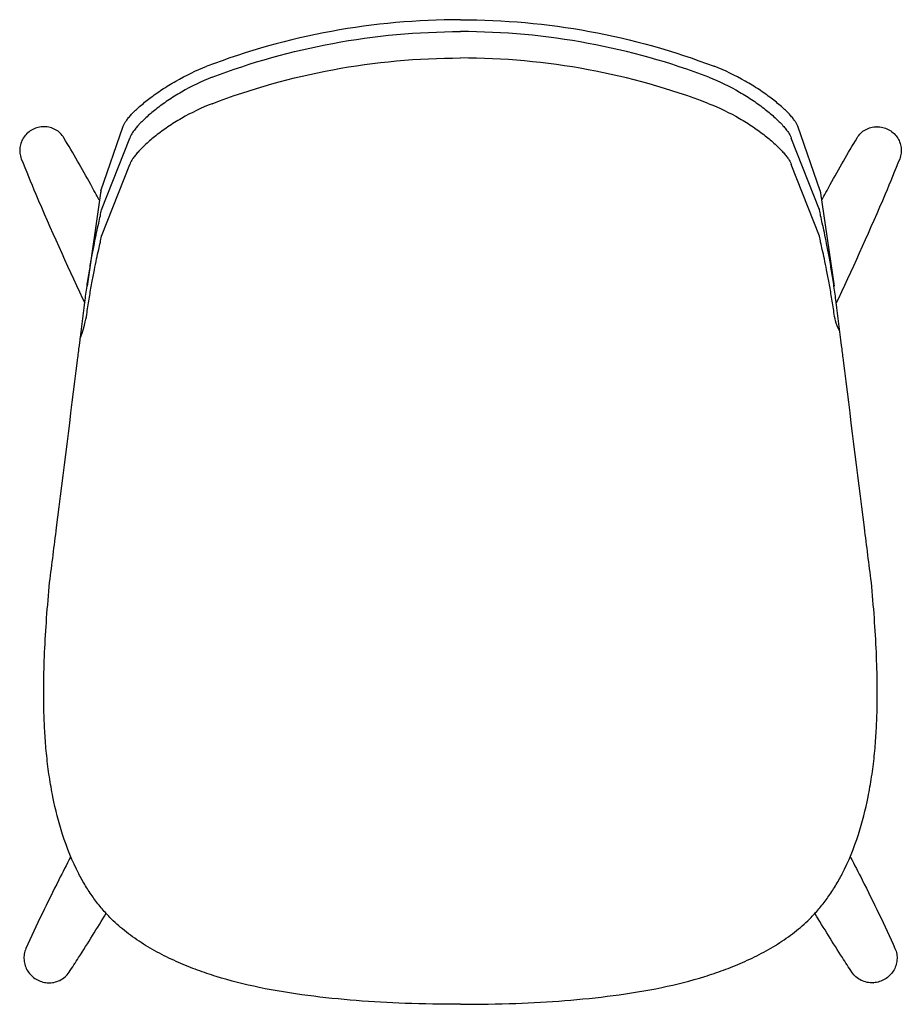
# Model space of a CAD drawing. Header units: millimetres. Extents: x -122 to 354, y -156 to 376.
import ezdxf

# ---------------------------------------------------------------- set-up
doc = ezdxf.new("R2010")
doc.units = ezdxf.units.MM
doc.header["$LTSCALE"] = 16.335
doc.layers.get('0').update_dxf_attribs({"linetype": 'CONTINUOUS'})
doc.layers.add('3_ALL_AXES', color=7, linetype='CONTINUOUS')
doc.layers.add('7_ALL_FEATURES', color=7, linetype='CONTINUOUS')

msp = doc.modelspace()

# ---------------------------------------------------------------- linework, layer by layer
for p, q in [((-78.43, 283.64), (-66.3, 318.53)), ((310.2, 283.64), (298.08, 318.53)), ((-78.11, 273.32), (-62.78, 312.11)), ((309.89, 273.32), (294.56, 312.11)), ((-78.11, 259.07), (-62.78, 297.86)), ((309.89, 259.07), (294.56, 297.86)), ((-78.43, 283.64), (-85.93, 232)), ((310.2, 283.64), (317.71, 232)), ((-88.29, 225.44), (-87.14, 223.05)), ((320.07, 225.44), (318.92, 223.05))]:
    msp.add_line(p, q)
at = {"layer": '3_ALL_AXES', "color": 7, "linetype": 'Continuous'}
for points, knots in [([(-79.27, 278.48), (-80.82, 281.32), (-87.05, 292.66), (-93.47, 303.9), (-98.43, 312.24)], [0, 0, 0, 0, 0.249773, 1, 1, 1, 1]), ([(311.05, 278.48), (312.59, 281.32), (318.82, 292.66), (325.24, 303.9), (330.21, 312.24)], [0, 0, 0, 0, 0.249773, 1, 1, 1, 1]), ([(-121.42, 300.94), (-118.88, 294.53), (-108.45, 269.1), (-97, 244.1), (-88.29, 225.44)], [0, 0, 0, 0, 0.250697, 1, 1, 1, 1]), ([(353.2, 300.94), (350.66, 294.53), (340.22, 269.1), (328.78, 244.1), (320.07, 225.44)], [0, 0, 0, 0, 0.250697, 1, 1, 1, 1]), ([(-94.89, -76.49), (-96.99, -80.53), (-105.32, -96.79), (-113.31, -113.24), (-118.9, -125.77)], [0, 0, 0, 0, 0.249144, 1, 1, 1, 1]), ([(326.67, -76.49), (328.76, -80.53), (337.1, -96.79), (345.08, -113.24), (350.67, -125.77)], [0, 0, 0, 0, 0.249144, 1, 1, 1, 1]), ([(-95.6, -138.58), (-93.86, -135.96), (-87.01, -125.46), (-80.43, -114.78), (-75.6, -106.72)], [0, 0, 0, 0, 0.250448, 1, 1, 1, 1]), ([(327.38, -138.58), (325.64, -135.96), (318.79, -125.46), (312.21, -114.78), (307.38, -106.72)], [0, 0, 0, 0, 0.250448, 1, 1, 1, 1])]:
    msp.add_open_spline(points, degree=3, knots=knots, dxfattribs=at)
at = {"layer": '7_ALL_FEATURES', "color": 7, "linetype": 'Continuous'}
for p, q in [((-98.43, 312.24), (-98.43, 312.24)), ((330.21, 312.24), (330.21, 312.24)), ((-121.42, 300.94), (-121.42, 300.94)), ((353.2, 300.94), (353.2, 300.94)), ((-91.04, 191.91), (-90.99, 192.3)), ((322.82, 191.91), (322.77, 192.3)), ((-118.9, -125.77), (-118.9, -125.77)), ((350.67, -125.77), (350.67, -125.77)), ((-95.6, -138.58), (-95.6, -138.58)), ((327.38, -138.58), (327.38, -138.58))]:
    msp.add_line(p, q, dxfattribs=at)
for centre, radius, start, end in [((-109.16, 305.33), 12.91, 89.218, 90.3087), ((340.94, 305.33), 12.91, 89.6913, 90.782), ((-28.25, 265.43), 50.48, 170.2366, 171.0114), ((260.02, 265.43), 50.48, 8.9886, 9.7634), ((-106.44, -130.94), 13.38, 265.9153, 266.7237), ((338.22, -130.94), 13.38, 273.2763, 274.0847)]:
    msp.add_arc(centre, radius, start, end, dxfattribs=at)
for points, knots in [([(115.89, 376.04), (92.54, 376.04), (45.85, 371.81), (0.61, 359.24), (-21.14, 350.85)], [0.5, 0.5, 0.5, 0.5, 0.7500668, 1, 1, 1, 1]), ([(115.89, 376.04), (139.24, 376.04), (185.93, 371.81), (231.17, 359.24), (252.92, 350.85)], [0.5, 0.5, 0.5, 0.5, 0.7500668, 1, 1, 1, 1]), ([(-18.28, 344.91), (2.77, 353.04), (47.05, 365.41), (92.76, 369.6), (115.89, 369.6), (115.89, 369.6)], [0, 0, 0, 0, 0.2470556, 0.4999997, 0.5000001, 0.5000001, 0.5000001, 0.5000001]), ([(250.06, 344.91), (229.01, 353.04), (184.73, 365.41), (139.02, 369.6), (115.89, 369.6), (115.89, 369.6)], [0, 0, 0, 0, 0.2470556, 0.4999997, 0.5000001, 0.5000001, 0.5000001, 0.5000001]), ([(-18.28, 330.66), (2.77, 338.79), (47.05, 351.16), (92.76, 355.35), (115.89, 355.35), (115.89, 355.35)], [0, 0, 0, 0, 0.2470556, 0.4999997, 0.5000001, 0.5000001, 0.5000001, 0.5000001]), ([(250.06, 330.66), (229.01, 338.79), (184.73, 351.16), (139.02, 355.35), (115.89, 355.35), (115.89, 355.35)], [0, 0, 0, 0, 0.2470556, 0.4999997, 0.5000001, 0.5000001, 0.5000001, 0.5000001]), ([(-66.3, 318.53), (-66.15, 318.99), (-65.69, 319.99), (-64.72, 321.52), (-63.4, 323.22), (-61.04, 325.85), (-57.27, 329.42), (-51.81, 333.86), (-45.29, 338.48), (-35.21, 344.66), (-26.93, 348.61), (-21.14, 350.85)], [0, 0, 0, 0, 0.026105, 0.058095, 0.096167, 0.14027, 0.245704, 0.37173, 0.514618, 0.670064, 1, 1, 1, 1]), ([(298.08, 318.53), (297.93, 318.99), (297.47, 319.99), (296.49, 321.52), (295.18, 323.22), (292.82, 325.85), (289.05, 329.42), (283.59, 333.86), (277.07, 338.48), (266.99, 344.66), (258.71, 348.61), (252.92, 350.85)], [0, 0, 0, 0, 0.026105, 0.058095, 0.096167, 0.14027, 0.245704, 0.37173, 0.514618, 0.670064, 1, 1, 1, 1]), ([(-18.28, 344.91), (-24.01, 342.7), (-32.21, 338.76), (-42.15, 332.54), (-48.57, 327.86), (-53.93, 323.33), (-57.63, 319.67), (-59.93, 316.97), (-61.23, 315.21), (-62.18, 313.63), (-62.63, 312.59), (-62.78, 312.11)], [0, 0, 0, 0, 0.327811, 0.482383, 0.62476, 0.750779, 0.856788, 0.901407, 0.940143, 0.972943, 1, 1, 1, 1]), ([(250.06, 344.91), (255.79, 342.7), (263.99, 338.76), (273.93, 332.54), (280.34, 327.86), (285.71, 323.33), (289.41, 319.67), (291.71, 316.97), (293, 315.21), (293.96, 313.63), (294.41, 312.59), (294.56, 312.11)], [0, 0, 0, 0, 0.327811, 0.482383, 0.62476, 0.750779, 0.856788, 0.901407, 0.940143, 0.972943, 1, 1, 1, 1]), ([(-18.28, 330.66), (-24.01, 328.45), (-32.21, 324.51), (-42.15, 318.29), (-48.57, 313.61), (-53.93, 309.08), (-57.63, 305.42), (-59.93, 302.72), (-61.23, 300.96), (-62.18, 299.38), (-62.63, 298.34), (-62.78, 297.86)], [0, 0, 0, 0, 0.327811, 0.482383, 0.62476, 0.750779, 0.856788, 0.901407, 0.940143, 0.972943, 1, 1, 1, 1]), ([(250.06, 330.66), (255.79, 328.45), (263.99, 324.51), (273.93, 318.29), (280.34, 313.61), (285.71, 309.08), (289.41, 305.42), (291.71, 302.72), (293, 300.96), (293.96, 299.38), (294.41, 298.34), (294.56, 297.86)], [0, 0, 0, 0, 0.327811, 0.482383, 0.62476, 0.750779, 0.856788, 0.901407, 0.940143, 0.972943, 1, 1, 1, 1]), ([(-109.23, 318.24), (-110.27, 318.23), (-112.35, 317.97), (-115.3, 316.86), (-117.9, 315.09), (-120.01, 312.77), (-121.51, 310.02), (-122.29, 307), (-122.31, 303.9), (-121.8, 301.89), (-121.42, 300.94)], [0, 0, 0, 0, 0.125606, 0.251478, 0.377318, 0.502849, 0.627878, 0.752345, 0.876326, 1, 1, 1, 1]), ([(-98.43, 312.24), (-98.97, 313.14), (-100.28, 314.81), (-102.84, 316.72), (-105.8, 317.93), (-107.92, 318.22), (-108.98, 318.23)], [0, 0, 0, 0, 0.248701, 0.498058, 0.74842, 1, 1, 1, 1]), ([(330.21, 312.24), (330.74, 313.14), (332.06, 314.81), (334.62, 316.72), (337.58, 317.93), (339.7, 318.22), (340.76, 318.23)], [0, 0, 0, 0, 0.248701, 0.498058, 0.74842, 1, 1, 1, 1]), ([(341.01, 318.24), (342.05, 318.23), (344.13, 317.97), (347.07, 316.86), (349.68, 315.09), (351.79, 312.77), (353.29, 310.02), (354.07, 307), (354.09, 303.9), (353.57, 301.89), (353.2, 300.94)], [0, 0, 0, 0, 0.125606, 0.251478, 0.377318, 0.502849, 0.627878, 0.752345, 0.876326, 1, 1, 1, 1]), ([(-78.43, 283.64), (-78.43, 283.58), (-78.47, 283.33), (-78.5, 283.08), (-78.53, 282.89)], [0, 0, 0, 0, 0.24445, 1, 1, 1, 1]), ([(310.2, 283.64), (310.21, 283.58), (310.25, 283.33), (310.28, 283.08), (310.31, 282.89)], [0, 0, 0, 0, 0.24445, 1, 1, 1, 1]), ([(-87.11, 223.34), (-86.74, 226.24), (-85.97, 231.93), (-84.68, 240.18), (-83.35, 247.85), (-82.04, 254.76), (-80.8, 260.76), (-79.69, 265.76), (-78.76, 269.82), (-78.29, 272.24), (-78.11, 273.32)], [0, 0, 0, 0, 0.173049, 0.338532, 0.493147, 0.632893, 0.754013, 0.854354, 0.93526, 1, 1, 1, 1]), ([(318.89, 223.34), (318.52, 226.24), (317.75, 231.93), (316.46, 240.18), (315.13, 247.85), (313.82, 254.76), (312.58, 260.76), (311.47, 265.76), (310.54, 269.82), (310.06, 272.24), (309.89, 273.32)], [0, 0, 0, 0, 0.173049, 0.338532, 0.493147, 0.632893, 0.754013, 0.854354, 0.93526, 1, 1, 1, 1]), ([(-89.54, 203.88), (-86.74, 211.99), (-85.97, 217.68), (-84.68, 225.93), (-83.35, 233.6), (-82.04, 240.52), (-80.8, 246.51), (-79.69, 251.51), (-78.76, 255.57), (-78.29, 257.99), (-78.11, 259.07)], [0, 0, 0, 0, 0.173049, 0.338532, 0.493147, 0.632893, 0.754013, 0.854354, 0.93526, 1, 1, 1, 1]), ([(320.83, 207.82), (318.52, 211.99), (317.75, 217.68), (316.46, 225.93), (315.13, 233.6), (313.82, 240.52), (312.58, 246.51), (311.47, 251.51), (310.54, 255.57), (310.06, 257.99), (309.89, 259.07)], [0, 0, 0, 0, 0.173049, 0.338532, 0.493147, 0.632893, 0.754013, 0.854354, 0.93526, 1, 1, 1, 1]), ([(-90.99, 192.3), (-90.67, 194.9), (-89.37, 205.24), (-88.08, 215.59), (-87.11, 223.34)], [0, 0, 0, 0, 0.251045, 1, 1, 1, 1]), ([(322.77, 192.3), (322.44, 194.9), (321.15, 205.24), (319.85, 215.59), (318.89, 223.34)], [0, 0, 0, 0, 0.251045, 1, 1, 1, 1]), ([(-106.11, 72.02), (-104.87, 81.88), (-99.85, 121.85), (-94.82, 161.81), (-91.04, 191.91)], [0, 0, 0, 0, 0.246773, 1, 1, 1, 1]), ([(337.89, 72.02), (336.65, 81.88), (331.62, 121.85), (326.6, 161.81), (322.82, 191.91)], [0, 0, 0, 0, 0.246773, 1, 1, 1, 1]), ([(-109.11, -0.21), (-109.28, 5.4), (-109.39, 16.89), (-108.9, 34.55), (-107.8, 53.03), (-106.73, 65.6), (-106.11, 72.02)], [0, 0, 0, 0, 0.232508, 0.476718, 0.732603, 1, 1, 1, 1]), ([(340.89, -0.21), (341.06, 5.4), (341.17, 16.89), (340.67, 34.55), (339.58, 53.03), (338.51, 65.6), (337.89, 72.02)], [0, 0, 0, 0, 0.232508, 0.476718, 0.732603, 1, 1, 1, 1]), ([(-90.34, -85.45), (-93.87, -78.64), (-99.36, -64.96), (-103.87, -47.16), (-106.36, -32.92), (-107.77, -21.85), (-108.66, -10.9), (-109.02, -3.71), (-109.11, -0.21)], [0, 0, 0, 0, 0.261607, 0.499939, 0.625321, 0.754604, 0.880393, 1, 1, 1, 1]), ([(322.12, -85.45), (325.65, -78.64), (331.14, -64.96), (335.65, -47.16), (338.14, -32.92), (339.55, -21.85), (340.44, -10.9), (340.8, -3.71), (340.89, -0.21)], [0, 0, 0, 0, 0.261607, 0.499939, 0.625321, 0.754604, 0.880393, 1, 1, 1, 1]), ([(-73.61, -108.93), (-75.24, -107.26), (-78.42, -103.77), (-82.79, -98.09), (-86.79, -91.97), (-89.2, -87.66), (-90.34, -85.45)], [0, 0, 0, 0, 0.241876, 0.488693, 0.742611, 1, 1, 1, 1]), ([(305.39, -108.93), (307.02, -107.26), (310.19, -103.77), (314.57, -98.09), (318.57, -91.97), (320.98, -87.66), (322.12, -85.45)], [0, 0, 0, 0, 0.241876, 0.488693, 0.742611, 1, 1, 1, 1]), ([(115.89, -155.92), (105.9, -155.92), (87.08, -155.62), (59.57, -154.1), (33.23, -151.42), (7.91, -147.38), (-11.94, -142.39), (-26.35, -137.51), (-36.63, -133.38), (-46.86, -128.5), (-56.68, -122.77), (-65.71, -116.32), (-71.12, -111.45), (-73.61, -108.93)], [0, 0, 0, 0, 0.15009, 0.282627, 0.413849, 0.547685, 0.667346, 0.720753, 0.776158, 0.833635, 0.890885, 0.946788, 1, 1, 1, 1]), ([(115.89, -155.92), (125.88, -155.92), (144.7, -155.62), (172.21, -154.1), (198.55, -151.42), (223.86, -147.38), (243.72, -142.39), (258.13, -137.51), (268.4, -133.38), (278.64, -128.5), (288.46, -122.77), (297.48, -116.32), (302.9, -111.45), (305.39, -108.93)], [0, 0, 0, 0, 0.15009, 0.282627, 0.413849, 0.547685, 0.667346, 0.720753, 0.776158, 0.833635, 0.890885, 0.946788, 1, 1, 1, 1]), ([(-118.9, -125.77), (-119.32, -126.73), (-119.94, -128.77), (-120.09, -131.95), (-119.46, -135.09), (-118.09, -138), (-116.07, -140.5), (-113.51, -142.47), (-110.57, -143.8), (-108.46, -144.21), (-107.39, -144.28)], [0, 0, 0, 0, 0.123875, 0.248014, 0.372564, 0.497582, 0.623019, 0.748719, 0.874458, 1, 1, 1, 1]), ([(350.67, -125.77), (351.1, -126.73), (351.72, -128.77), (351.87, -131.95), (351.23, -135.09), (349.86, -138), (347.84, -140.5), (345.29, -142.47), (342.35, -143.8), (340.23, -144.21), (339.17, -144.28)], [0, 0, 0, 0, 0.123875, 0.248014, 0.372564, 0.497582, 0.623019, 0.748719, 0.874458, 1, 1, 1, 1]), ([(-107.21, -144.3), (-106.08, -144.36), (-103.79, -144.2), (-100.55, -143.11), (-97.72, -141.22), (-96.22, -139.51), (-95.6, -138.58)], [0, 0, 0, 0, 0.251384, 0.501719, 0.751156, 1, 1, 1, 1]), ([(338.98, -144.3), (337.85, -144.36), (335.57, -144.2), (332.33, -143.11), (329.49, -141.22), (327.99, -139.51), (327.38, -138.58)], [0, 0, 0, 0, 0.251384, 0.501719, 0.751156, 1, 1, 1, 1])]:
    msp.add_open_spline(points, degree=3, knots=knots, dxfattribs=at)

doc.saveas('drawing.dxf')
